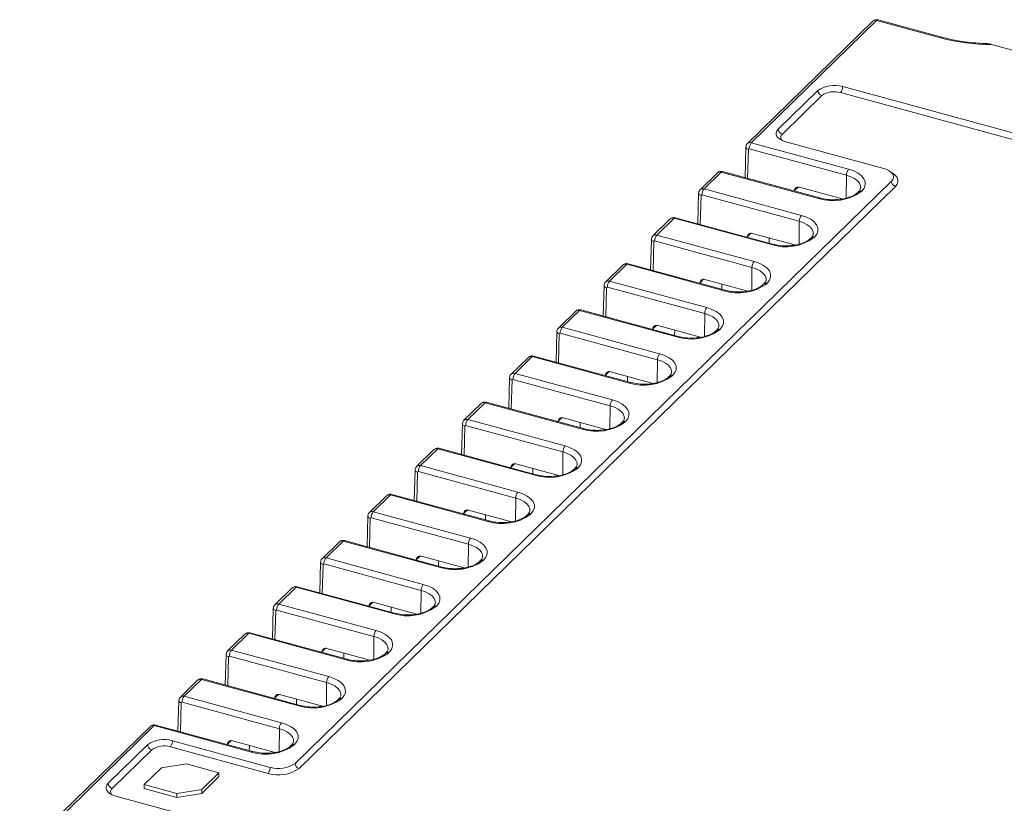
# Model space of a CAD drawing. Header units: millimetres. Extents: x -35 to 128, y 8 to 131.
# Tile 2 of 6: x -12 to 42, y 78 to 121. Entities that reach past the tile are written whole.
import ezdxf

# ---------------------------------------------------------------- set-up
doc = ezdxf.new("R2010")
doc.units = ezdxf.units.MM

msp = doc.modelspace()

# ---------------------------------------------------------------- linework, layer by layer
at = {"color": 7, "linetype": 'Continuous', "lineweight": 15}
for p, q in [((34.761, 120.617), (27.957, 113.975)), ((34.971, 120.659), (28.166, 114.018)), ((38.443, 119.716), (34.971, 120.659)), ((38.522, 119.748), (35.05, 120.692)), ((46.241, 117.989), (41.217, 119.354)), ((31.779, 116.853), (29.632, 114.758)), ((98.991, 98.809), (33.013, 116.74)), ((99.108, 99.137), (33.13, 117.068)), ((32, 116.579), (29.853, 114.483)), ((28.166, 114.018), (33.452, 112.582)), ((30.05, 114.062), (35.356, 112.62)), ((27.872, 113.78), (27.827, 112.122)), ((28.05, 113.694), (28.005, 113.663)), ((33.335, 112.257), (28.05, 113.694)), ((26.328, 112.385), (25.39, 111.47)), ((26.537, 112.428), (25.6, 111.513)), ((31.822, 110.991), (26.537, 112.428)), ((31.888, 111.018), (26.603, 112.455)), ((35.774, 111.924), (3.385, 80.311)), ((35.995, 111.649), (3.607, 80.037)), ((25.305, 111.275), (25.26, 109.617)), ((25.6, 111.513), (30.885, 110.076)), ((30.513, 111.392), (30.514, 111.42)), ((30.781, 111.603), (33.106, 110.971)), ((33.987, 111.363), (33.945, 111.322)), ((34.162, 111.398), (34.119, 111.357)), ((25.483, 111.188), (25.438, 111.158)), ((30.768, 109.752), (25.483, 111.188)), ((23.761, 109.88), (22.823, 108.965)), ((23.97, 109.922), (23.033, 109.007)), ((29.255, 108.486), (23.97, 109.922)), ((29.321, 108.513), (24.036, 109.949)), ((22.738, 108.769), (22.693, 107.111)), ((22.916, 108.683), (22.872, 108.652)), ((28.201, 107.247), (22.916, 108.683)), ((23.033, 109.007), (28.318, 107.571)), ((27.946, 108.887), (27.947, 108.915)), ((28.215, 109.098), (30.539, 108.466)), ((29.137, 108.847), (29.135, 108.564)), ((31.42, 108.858), (31.378, 108.816)), ((31.595, 108.893), (31.552, 108.852)), ((30.433, 108.453), (30.434, 108.495)), ((21.194, 107.375), (20.256, 106.459)), ((21.403, 107.417), (20.466, 106.502)), ((26.689, 105.981), (21.403, 107.417)), ((26.754, 106.008), (21.469, 107.444)), ((20.466, 106.502), (25.751, 105.066)), ((25.648, 106.592), (27.972, 105.961)), ((20.171, 106.264), (20.126, 104.606)), ((20.349, 106.178), (20.305, 106.147)), ((25.635, 104.741), (20.349, 106.178)), ((25.379, 106.381), (25.38, 106.409)), ((26.57, 106.342), (26.568, 106.058)), ((27.866, 105.948), (27.867, 105.989)), ((28.853, 106.352), (28.811, 106.311)), ((29.028, 106.388), (28.986, 106.346)), ((18.627, 104.869), (17.689, 103.954)), ((18.837, 104.912), (17.899, 103.997)), ((24.122, 103.475), (18.837, 104.912)), ((24.187, 103.502), (18.902, 104.939)), ((17.605, 103.759), (17.559, 102.101)), ((17.899, 103.997), (23.184, 102.56)), ((22.813, 103.876), (22.813, 103.904)), ((23.081, 104.087), (25.406, 103.455)), ((24.004, 103.836), (24.001, 103.553)), ((26.287, 103.847), (26.244, 103.806)), ((26.461, 103.883), (26.419, 103.841)), ((17.783, 103.672), (17.738, 103.642)), ((23.068, 102.236), (17.783, 103.672)), ((25.299, 103.443), (25.3, 103.484)), ((16.06, 102.364), (15.123, 101.449)), ((16.27, 102.406), (15.332, 101.491)), ((21.555, 100.97), (16.27, 102.406)), ((21.621, 100.997), (16.335, 102.433)), ((15.038, 101.254), (14.992, 99.595)), ((15.216, 101.167), (15.171, 101.137)), ((20.501, 99.731), (15.216, 101.167)), ((15.332, 101.491), (20.618, 100.055)), ((20.246, 101.371), (20.247, 101.399)), ((20.514, 101.582), (22.839, 100.95)), ((21.437, 101.331), (21.434, 101.048)), ((23.72, 101.342), (23.677, 101.3)), ((23.894, 101.377), (23.852, 101.336)), ((22.732, 100.937), (22.733, 100.979)), ((13.494, 99.859), (12.556, 98.944)), ((13.703, 99.901), (12.766, 98.986)), ((18.988, 98.465), (13.703, 99.901)), ((19.054, 98.492), (13.769, 99.928)), ((12.766, 98.986), (18.051, 97.55)), ((17.947, 99.076), (20.272, 98.445)), ((12.471, 98.748), (12.426, 97.09)), ((12.649, 98.662), (12.604, 98.631)), ((17.934, 97.225), (12.649, 98.662)), ((17.679, 98.865), (17.68, 98.894)), ((18.87, 98.826), (18.867, 98.542)), ((20.165, 98.432), (20.166, 98.473)), ((21.153, 98.837), (21.111, 98.795)), ((21.328, 98.872), (21.285, 98.831)), ((10.927, 97.354), (9.989, 96.438)), ((11.136, 97.396), (10.199, 96.481)), ((16.421, 95.959), (11.136, 97.396)), ((16.487, 95.986), (11.202, 97.423)), ((10.199, 96.481), (15.484, 95.044)), ((15.112, 96.36), (15.113, 96.388)), ((15.381, 96.571), (17.705, 95.939)), ((16.303, 96.32), (16.301, 96.037)), ((18.586, 96.331), (18.544, 96.29)), ((18.761, 96.367), (18.718, 96.325)), ((9.904, 96.243), (9.859, 94.585)), ((10.082, 96.156), (10.037, 96.126)), ((15.367, 94.72), (10.082, 96.156)), ((17.598, 95.927), (17.6, 95.968)), ((8.36, 94.848), (7.422, 93.933)), ((8.569, 94.891), (7.632, 93.976)), ((13.855, 93.454), (8.569, 94.891)), ((13.92, 93.481), (8.635, 94.917)), ((7.337, 93.738), (7.292, 92.08)), ((7.515, 93.651), (7.471, 93.621)), ((12.8, 92.215), (7.515, 93.651)), ((7.632, 93.976), (12.917, 92.539)), ((12.545, 93.855), (12.546, 93.883)), ((12.814, 94.066), (15.138, 93.434)), ((13.736, 93.815), (13.734, 93.532)), ((16.019, 93.826), (15.977, 93.785)), ((16.194, 93.861), (16.152, 93.82)), ((15.032, 93.421), (15.033, 93.463)), ((5.793, 92.343), (4.855, 91.428)), ((6.002, 92.385), (5.065, 91.47)), ((11.288, 90.949), (6.002, 92.385)), ((11.353, 90.976), (6.068, 92.412)), ((5.065, 91.47), (10.35, 90.034)), ((10.247, 91.561), (12.571, 90.929)), ((4.771, 91.232), (4.725, 89.574)), ((4.948, 91.146), (4.904, 91.115)), ((10.234, 89.709), (4.948, 91.146)), ((9.978, 91.349), (9.979, 91.378)), ((11.169, 91.31), (11.167, 91.026)), ((12.465, 90.916), (12.466, 90.958)), ((13.452, 91.321), (13.41, 91.279)), ((13.627, 91.356), (13.585, 91.315)), ((3.436, 89.88), (2.498, 88.965)), ((8.721, 88.444), (3.436, 89.88)), ((8.786, 88.47), (3.501, 89.907)), ((3.226, 89.838), (2.289, 88.922)), ((2.498, 88.965), (7.783, 87.529)), ((7.412, 88.844), (7.412, 88.872)), ((7.68, 89.055), (10.005, 88.424)), ((8.603, 88.805), (8.6, 88.521)), ((10.886, 88.815), (10.843, 88.774)), ((11.06, 88.851), (11.018, 88.809)), ((2.204, 88.727), (2.158, 87.069)), ((2.382, 88.641), (2.337, 88.61)), ((7.667, 87.204), (2.382, 88.641)), ((9.898, 88.411), (9.899, 88.452)), ((0.659, 87.332), (-0.278, 86.417)), ((0.869, 87.375), (-0.069, 86.46)), ((6.154, 85.938), (0.869, 87.375)), ((6.22, 85.965), (0.934, 87.402)), ((-0.363, 86.222), (-0.409, 84.564)), ((-0.185, 86.135), (-0.23, 86.105)), ((5.1, 84.699), (-0.185, 86.135)), ((-0.069, 86.46), (5.217, 85.023)), ((4.845, 86.339), (4.846, 86.367)), ((5.113, 86.55), (7.438, 85.918)), ((6.036, 86.299), (6.033, 86.016)), ((8.319, 86.31), (8.276, 86.269)), ((8.493, 86.345), (8.451, 86.304)), ((7.331, 85.906), (7.332, 85.947)), ((-1.907, 84.827), (-2.845, 83.912)), ((-1.698, 84.869), (-2.635, 83.954)), ((3.587, 83.433), (-1.698, 84.869)), ((3.653, 83.46), (-1.632, 84.896)), ((2.546, 84.045), (4.871, 83.413)), ((-2.93, 83.716), (-2.975, 82.058)), ((-2.752, 83.63), (-2.797, 83.599)), ((2.533, 82.194), (-2.752, 83.63)), ((-2.635, 83.954), (2.65, 82.518)), ((2.278, 83.834), (2.279, 83.862)), ((3.469, 83.794), (3.466, 83.511)), ((4.764, 83.4), (4.765, 83.442)), ((5.752, 83.805), (5.71, 83.763)), ((5.927, 83.84), (5.884, 83.799)), ((-4.265, 82.364), (-11.345, 75.453)), ((1.02, 80.928), (-4.265, 82.364)), ((1.086, 80.955), (-4.199, 82.391)), ((-4.474, 82.322), (-11.573, 75.393)), ((-4.623, 81.323), (-6.77, 79.228)), ((2.034, 80.096), (-3.272, 81.539)), ((-0.289, 81.328), (-0.288, 81.356)), ((-0.02, 81.539), (2.304, 80.908)), ((3.185, 81.299), (3.143, 81.258)), ((3.36, 81.335), (3.317, 81.293)), ((-4.402, 81.049), (-6.549, 78.954)), ((1.918, 79.768), (-3.389, 81.21)), ((0.902, 81.289), (0.9, 81.005)), ((2.197, 80.895), (2.199, 80.936)), ((-2.52, 80.286), (-3.871, 80.071)), ((-2.52, 80.286), (-0.751, 79.805)), ((-4.805, 79.16), (-3.871, 80.071)), ((-0.751, 79.805), (-1.685, 78.894)), ((-0.751, 79.805), (-0.751, 79.591)), ((-3.036, 78.679), (-4.805, 79.16)), ((-4.805, 79.16), (-4.805, 78.945)), ((-1.685, 78.68), (-0.751, 79.591)), ((-4.805, 78.945), (-3.036, 78.465)), ((-3.036, 78.679), (-1.685, 78.894)), ((-1.685, 78.68), (-3.036, 78.465)), ((-3.036, 78.465), (-3.036, 78.679)), ((-1.685, 78.894), (-1.685, 78.68)), ((-6.352, 78.532), (59.625, 60.601))]:
    msp.add_line(p, q, dxfattribs=at)
at = {"color": 8, "linetype": 'Continuous', "lineweight": 15}
for p, q in [((28.005, 113.663), (27.962, 112.085)), ((33.323, 111.021), (33.335, 112.257)), ((30.711, 111.613), (30.514, 111.42)), ((25.438, 111.158), (25.395, 109.58)), ((30.757, 108.516), (30.768, 109.752)), ((28.144, 109.108), (27.947, 108.915)), ((22.872, 108.652), (22.828, 107.075)), ((28.19, 106.011), (28.201, 107.247)), ((25.578, 106.602), (25.38, 106.409)), ((20.305, 106.147), (20.262, 104.569)), ((25.623, 103.505), (25.635, 104.741)), ((23.011, 104.097), (22.813, 103.904)), ((17.738, 103.642), (17.695, 102.064)), ((23.056, 101), (23.068, 102.236)), ((15.171, 101.137), (15.128, 99.559)), ((20.444, 101.592), (20.247, 101.399)), ((20.489, 98.495), (20.501, 99.731)), ((17.877, 99.086), (17.68, 98.894)), ((12.604, 98.631), (12.561, 97.053)), ((17.922, 95.989), (17.934, 97.225)), ((15.31, 96.581), (15.113, 96.388)), ((10.037, 96.126), (9.994, 94.548)), ((15.356, 93.484), (15.367, 94.72)), ((7.471, 93.621), (7.427, 92.043)), ((12.744, 94.076), (12.546, 93.883)), ((12.789, 90.979), (12.8, 92.215)), ((10.177, 91.57), (9.979, 91.378)), ((4.904, 91.115), (4.861, 89.537)), ((10.222, 88.473), (10.234, 89.709)), ((7.61, 89.065), (7.412, 88.872)), ((2.337, 88.61), (2.294, 87.032)), ((7.655, 85.968), (7.667, 87.204)), ((5.043, 86.56), (4.846, 86.367)), ((-0.23, 86.105), (-0.273, 84.527)), ((5.088, 83.463), (5.1, 84.699)), ((2.476, 84.055), (2.279, 83.862)), ((-2.797, 83.599), (-2.84, 82.022)), ((2.521, 80.958), (2.533, 82.194)), ((-0.091, 81.549), (-0.288, 81.356))]:
    msp.add_line(p, q, dxfattribs=at)
at = {"color": 7, "linetype": 'Continuous', "lineweight": 15, "flags": 128}
for points in [[(29.632, 114.758), (29.558, 114.664), (29.521, 114.565), (29.522, 114.464), (29.561, 114.365), (29.637, 114.272), (29.747, 114.189), (29.886, 114.117), (30.05, 114.062)], [(33.452, 112.582), (33.73, 112.487), (33.967, 112.366), (34.153, 112.224), (34.282, 112.066), (34.349, 111.898), (34.351, 111.726), (34.288, 111.557), (34.162, 111.398)], [(35.356, 112.62), (35.52, 112.564), (35.659, 112.493), (35.769, 112.409), (35.845, 112.316), (35.884, 112.217), (35.885, 112.116), (35.848, 112.017), (35.774, 111.924)], [(30.885, 110.076), (31.163, 109.982), (31.4, 109.861), (31.586, 109.719), (31.716, 109.56), (31.782, 109.392), (31.784, 109.221), (31.721, 109.052), (31.595, 108.893)], [(28.318, 107.571), (28.596, 107.476), (28.833, 107.356), (29.02, 107.213), (29.149, 107.055), (29.216, 106.887), (29.217, 106.715), (29.154, 106.547), (29.028, 106.388)], [(25.751, 105.066), (26.029, 104.971), (26.266, 104.85), (26.453, 104.708), (26.582, 104.55), (26.649, 104.382), (26.65, 104.21), (26.587, 104.041), (26.461, 103.883)], [(23.184, 102.56), (23.462, 102.466), (23.699, 102.345), (23.886, 102.203), (24.015, 102.045), (24.082, 101.876), (24.084, 101.705), (24.02, 101.536), (23.894, 101.377)], [(20.618, 100.055), (20.896, 99.96), (21.133, 99.84), (21.319, 99.698), (21.448, 99.539), (21.515, 99.371), (21.517, 99.199), (21.453, 99.031), (21.328, 98.872)], [(18.051, 97.55), (18.329, 97.455), (18.566, 97.334), (18.752, 97.192), (18.881, 97.034), (18.948, 96.866), (18.95, 96.694), (18.887, 96.526), (18.761, 96.367)], [(15.484, 95.044), (15.762, 94.95), (15.999, 94.829), (16.185, 94.687), (16.315, 94.529), (16.381, 94.36), (16.383, 94.189), (16.32, 94.02), (16.194, 93.861)], [(12.917, 92.539), (13.195, 92.445), (13.432, 92.324), (13.619, 92.182), (13.748, 92.023), (13.815, 91.855), (13.816, 91.684), (13.753, 91.515), (13.627, 91.356)], [(10.35, 90.034), (10.628, 89.939), (10.865, 89.819), (11.052, 89.676), (11.181, 89.518), (11.248, 89.35), (11.249, 89.178), (11.186, 89.01), (11.06, 88.851)], [(7.783, 87.529), (8.062, 87.434), (8.298, 87.313), (8.485, 87.171), (8.614, 87.013), (8.681, 86.845), (8.683, 86.673), (8.619, 86.504), (8.493, 86.345)], [(5.217, 85.023), (5.495, 84.929), (5.732, 84.808), (5.918, 84.666), (6.047, 84.507), (6.114, 84.339), (6.116, 84.168), (6.053, 83.999), (5.927, 83.84)], [(2.65, 82.518), (2.928, 82.423), (3.165, 82.303), (3.351, 82.16), (3.481, 82.002), (3.547, 81.834), (3.549, 81.662), (3.486, 81.494), (3.36, 81.335)], [(-6.77, 79.228), (-6.844, 79.135), (-6.881, 79.035), (-6.88, 78.934), (-6.841, 78.836), (-6.765, 78.742), (-6.655, 78.659), (-6.516, 78.588), (-6.352, 78.532)]]:
    msp.add_lwpolyline(points, dxfattribs=at)
at = {"color": 8, "linetype": 'Continuous', "lineweight": 15, "flags": 128}
for points in [[(28.005, 113.663), (27.964, 113.678), (27.93, 113.696), (27.902, 113.717), (27.883, 113.74), (27.873, 113.765), (27.872, 113.78)], [(35.773, 112.405), (35.852, 112.361), (35.989, 112.256), (36.084, 112.14), (36.133, 112.016), (36.134, 111.89), (36.088, 111.766), (35.995, 111.649)], [(34.108, 111.594), (34.1, 111.672), (34.044, 111.816), (33.933, 111.952), (33.774, 112.073), (33.572, 112.176), (33.335, 112.257)], [(25.438, 111.158), (25.398, 111.172), (25.363, 111.191), (25.335, 111.212), (25.316, 111.235), (25.306, 111.26), (25.305, 111.275)], [(31.541, 109.089), (31.534, 109.167), (31.477, 109.311), (31.367, 109.446), (31.207, 109.568), (31.005, 109.671), (30.768, 109.752)], [(22.872, 108.652), (22.831, 108.667), (22.796, 108.685), (22.768, 108.706), (22.749, 108.73), (22.74, 108.754), (22.738, 108.77)], [(28.975, 106.584), (28.967, 106.661), (28.91, 106.806), (28.8, 106.941), (28.641, 107.063), (28.439, 107.166), (28.201, 107.247)], [(20.305, 106.147), (20.264, 106.162), (20.229, 106.18), (20.202, 106.201), (20.183, 106.225), (20.173, 106.249), (20.171, 106.264)], [(26.408, 104.078), (26.4, 104.156), (26.343, 104.3), (26.233, 104.436), (26.074, 104.557), (25.872, 104.66), (25.635, 104.741)], [(17.738, 103.642), (17.697, 103.656), (17.662, 103.675), (17.635, 103.696), (17.616, 103.719), (17.606, 103.744), (17.605, 103.759)], [(23.841, 101.573), (23.833, 101.651), (23.776, 101.795), (23.666, 101.93), (23.507, 102.052), (23.305, 102.155), (23.068, 102.236)], [(15.171, 101.137), (15.13, 101.151), (15.095, 101.169), (15.068, 101.191), (15.049, 101.214), (15.039, 101.239), (15.038, 101.254)], [(21.274, 99.068), (21.266, 99.146), (21.209, 99.29), (21.099, 99.425), (20.94, 99.547), (20.738, 99.65), (20.501, 99.731)], [(12.604, 98.631), (12.563, 98.646), (12.529, 98.664), (12.501, 98.685), (12.482, 98.709), (12.472, 98.733), (12.471, 98.748)], [(18.707, 96.562), (18.7, 96.64), (18.643, 96.784), (18.532, 96.92), (18.373, 97.041), (18.171, 97.145), (17.934, 97.225)], [(10.037, 96.126), (9.997, 96.141), (9.962, 96.159), (9.934, 96.18), (9.915, 96.203), (9.906, 96.228), (9.904, 96.243)], [(16.14, 94.057), (16.133, 94.135), (16.076, 94.279), (15.966, 94.414), (15.806, 94.536), (15.604, 94.639), (15.367, 94.72)], [(7.471, 93.621), (7.43, 93.635), (7.395, 93.653), (7.367, 93.675), (7.348, 93.698), (7.339, 93.723), (7.337, 93.738)], [(13.574, 91.552), (13.566, 91.63), (13.509, 91.774), (13.399, 91.909), (13.24, 92.031), (13.038, 92.134), (12.8, 92.215)], [(4.904, 91.115), (4.863, 91.13), (4.828, 91.148), (4.801, 91.169), (4.782, 91.193), (4.772, 91.217), (4.771, 91.233)], [(11.007, 89.047), (10.999, 89.124), (10.942, 89.268), (10.832, 89.404), (10.673, 89.525), (10.471, 89.629), (10.234, 89.709)], [(2.337, 88.61), (2.296, 88.625), (2.261, 88.643), (2.234, 88.664), (2.215, 88.687), (2.205, 88.712), (2.204, 88.727)], [(8.44, 86.541), (8.432, 86.619), (8.375, 86.763), (8.265, 86.899), (8.106, 87.02), (7.904, 87.123), (7.667, 87.204)], [(-0.23, 86.105), (-0.271, 86.119), (-0.306, 86.138), (-0.333, 86.159), (-0.352, 86.182), (-0.362, 86.207), (-0.363, 86.222)], [(5.873, 84.036), (5.865, 84.114), (5.809, 84.258), (5.698, 84.393), (5.539, 84.515), (5.337, 84.618), (5.1, 84.699)], [(-2.797, 83.599), (-2.838, 83.614), (-2.872, 83.632), (-2.9, 83.653), (-2.919, 83.677), (-2.929, 83.701), (-2.93, 83.717)], [(3.306, 81.531), (3.299, 81.608), (3.242, 81.753), (3.132, 81.888), (2.972, 82.01), (2.77, 82.113), (2.533, 82.194)]]:
    msp.add_lwpolyline(points, dxfattribs=at)
at = {"color": 7, "linetype": 'Continuous', "lineweight": 15}
for centre, radius, start, end in [((34.971, 120.402), 0.3, 74.7955, 134.305), ((41.225, 130.242), 10.888, 255.1957, 269.9589), ((32.672, 115.597), 1.541, 72.696, 125.3989), ((32.082, 116.871), 0.304, 183.3916, 254.3338), ((32.67, 115.637), 1.156, 72.696, 125.3989), ((32.619, 117.065), 0.511, 320.5129, 0.3434), ((29.935, 114.776), 0.304, 183.3916, 254.3338), ((28.561, 113.693), 0.511, 140.4995, 179.944), ((33.846, 112.257), 0.511, 140.4995, 179.944), ((36.077, 111.942), 0.304, 183.3916, 254.3338), ((25.994, 111.188), 0.511, 140.4995, 179.944), ((30.712, 111.418), 0.198, 69.3464, 179.3424), ((32.602, 113.493), 2.62, 252.6977, 305.402), ((31.877, 110.951), 0.0678, 80.8348, 143.8646), ((31.279, 109.751), 0.511, 140.4995, 179.944), ((28.145, 108.913), 0.198, 69.3464, 179.3424), ((23.427, 108.682), 0.511, 140.4995, 179.944), ((30.035, 110.987), 2.62, 252.6977, 305.402), ((29.31, 108.446), 0.0678, 80.8348, 143.8646), ((28.712, 107.246), 0.511, 140.4995, 179.944), ((20.86, 106.177), 0.511, 140.4995, 179.944), ((25.578, 106.407), 0.198, 69.3464, 179.3424), ((27.468, 108.482), 2.62, 252.6977, 305.402), ((26.743, 105.941), 0.0678, 80.8348, 143.8646), ((26.145, 104.741), 0.511, 140.4995, 179.944), ((18.293, 103.672), 0.511, 140.4995, 179.944), ((23.011, 103.902), 0.198, 69.3464, 179.3424), ((24.901, 105.977), 2.62, 252.6977, 305.402), ((24.177, 103.435), 0.0678, 80.8348, 143.8646), ((23.579, 102.235), 0.511, 140.4995, 179.944), ((15.726, 101.167), 0.511, 140.4995, 179.944), ((20.444, 101.397), 0.198, 69.3464, 179.3424), ((22.334, 103.471), 2.62, 252.6977, 305.402), ((21.61, 100.93), 0.0678, 80.8348, 143.8646), ((21.012, 99.73), 0.511, 140.4995, 179.944), ((13.16, 98.661), 0.511, 140.4995, 179.944), ((17.878, 98.891), 0.198, 69.3464, 179.3424), ((19.767, 100.966), 2.62, 252.6977, 305.402), ((19.043, 98.425), 0.0678, 80.8348, 143.8646), ((18.445, 97.225), 0.511, 140.4995, 179.944), ((10.593, 96.156), 0.511, 140.4995, 179.944), ((15.311, 96.386), 0.198, 69.3464, 179.3424), ((17.201, 98.461), 2.62, 252.6977, 305.402), ((16.476, 95.919), 0.0678, 80.8348, 143.8646), ((15.878, 94.72), 0.511, 140.4995, 179.944), ((8.026, 93.651), 0.511, 140.4995, 179.944), ((12.744, 93.881), 0.198, 69.3464, 179.3424), ((14.634, 95.956), 2.62, 252.6977, 305.402), ((13.909, 93.414), 0.0678, 80.8348, 143.8646), ((13.311, 92.214), 0.511, 140.4995, 179.944), ((5.459, 91.145), 0.511, 140.4995, 179.944), ((10.177, 91.375), 0.198, 69.3464, 179.3424), ((12.067, 93.45), 2.62, 252.6977, 305.402), ((11.342, 90.909), 0.0678, 80.8348, 143.8646), ((10.744, 89.709), 0.511, 140.4995, 179.944), ((2.892, 88.64), 0.511, 140.4995, 179.944), ((7.61, 88.87), 0.198, 69.3464, 179.3424), ((9.5, 90.945), 2.62, 252.6977, 305.402), ((8.776, 88.404), 0.0678, 80.8348, 143.8646), ((8.178, 87.204), 0.511, 140.4995, 179.944), ((0.326, 86.135), 0.511, 140.4995, 179.944), ((5.043, 86.365), 0.198, 69.3464, 179.3424), ((6.933, 88.44), 2.62, 252.6977, 305.402), ((6.209, 85.898), 0.0678, 80.8348, 143.8646), ((5.611, 84.698), 0.511, 140.4995, 179.944), ((2.477, 83.86), 0.198, 69.3464, 179.3424), ((-2.241, 83.629), 0.511, 140.4995, 179.944), ((4.366, 85.934), 2.62, 252.6977, 305.402), ((3.642, 83.393), 0.0678, 80.8348, 143.8646), ((3.044, 82.193), 0.511, 140.4995, 179.944), ((-3.731, 80.067), 1.541, 72.696, 125.3989), ((-4.32, 81.341), 0.304, 183.3916, 254.3338), ((-3.783, 81.535), 0.511, 320.5129, 0.3434), ((-0.09, 81.354), 0.198, 69.3464, 179.3424), ((1.8, 83.429), 2.62, 252.6977, 305.402), ((-3.733, 80.107), 1.156, 72.696, 125.3989), ((1.075, 80.888), 0.0678, 80.8348, 143.8646), ((2.493, 81.568), 1.541, 252.696, 305.3989), ((3.689, 80.329), 0.304, 183.3916, 254.3338), ((1.523, 80.093), 0.511, 320.5129, 0.3434), ((2.491, 81.607), 1.926, 252.696, 305.3989), ((-6.467, 79.246), 0.304, 183.3916, 254.3338)]:
    msp.add_arc(centre, radius, start, end, dxfattribs=at)
at = {"color": 8, "linetype": 'Continuous', "lineweight": 15}
for centre, radius, start, end in [((34.903, 120.459), 0.212, 71.1582, 131.7518), ((35.037, 120.611), 0.0814, 80.8348, 143.8646), ((38.509, 119.668), 0.0811, 80.2455, 143.9509), ((30.003, 114.304), 0.233, 129.8125, 224.8386), ((28.099, 113.814), 0.215, 71.6416, 131.3341), ((26.469, 112.227), 0.212, 71.1271, 131.7189), ((26.592, 112.388), 0.0678, 80.8348, 143.8646), ((25.532, 111.309), 0.215, 71.6416, 131.3341), ((34.062, 111.19), 0.177, 71.1746, 130.7394), ((34.105, 111.229), 0.179, 71.5838, 131.3262), ((23.902, 109.722), 0.212, 71.1271, 131.7189), ((24.025, 109.882), 0.0678, 80.8348, 143.8646), ((22.965, 108.803), 0.215, 71.6416, 131.3341), ((31.495, 108.684), 0.177, 71.1746, 130.7394), ((31.538, 108.723), 0.179, 71.5838, 131.3262), ((21.335, 107.217), 0.212, 71.1271, 131.7189), ((21.458, 107.377), 0.0678, 80.8348, 143.8646), ((20.398, 106.298), 0.215, 71.6416, 131.3341), ((28.929, 106.179), 0.177, 71.1746, 130.7394), ((28.972, 106.218), 0.179, 71.5838, 131.3262), ((18.768, 104.711), 0.212, 71.1271, 131.7189), ((18.891, 104.872), 0.0678, 80.8348, 143.8646), ((17.831, 103.793), 0.215, 71.6416, 131.3341), ((26.362, 103.674), 0.177, 71.1746, 130.7394), ((26.405, 103.713), 0.179, 71.5838, 131.3262), ((16.201, 102.206), 0.212, 71.1271, 131.7189), ((16.325, 102.366), 0.0678, 80.8348, 143.8646), ((15.265, 101.287), 0.215, 71.6416, 131.3341), ((23.795, 101.168), 0.177, 71.1746, 130.7394), ((23.838, 101.208), 0.179, 71.5838, 131.3262), ((13.634, 99.701), 0.212, 71.1271, 131.7189), ((13.758, 99.861), 0.0678, 80.8348, 143.8646), ((12.698, 98.782), 0.215, 71.6416, 131.3341), ((21.228, 98.663), 0.177, 71.1746, 130.7394), ((21.271, 98.702), 0.179, 71.5838, 131.3262), ((11.068, 97.195), 0.212, 71.1271, 131.7189), ((11.191, 97.356), 0.0678, 80.8348, 143.8646), ((10.131, 96.277), 0.215, 71.6416, 131.3341), ((18.661, 96.158), 0.177, 71.1746, 130.7394), ((18.704, 96.197), 0.179, 71.5838, 131.3262), ((8.501, 94.69), 0.212, 71.1271, 131.7189), ((8.624, 94.851), 0.0678, 80.8348, 143.8646), ((7.564, 93.772), 0.215, 71.6416, 131.3341), ((16.094, 93.653), 0.177, 71.1746, 130.7394), ((16.137, 93.692), 0.179, 71.5838, 131.3262), ((5.934, 92.185), 0.212, 71.1271, 131.7189), ((6.057, 92.345), 0.0678, 80.8348, 143.8646), ((4.997, 91.266), 0.215, 71.6416, 131.3341), ((13.528, 91.147), 0.177, 71.1746, 130.7394), ((13.571, 91.186), 0.179, 71.5838, 131.3262), ((3.367, 89.68), 0.212, 71.1271, 131.7189), ((3.49, 89.84), 0.0678, 80.8348, 143.8646), ((2.431, 88.761), 0.215, 71.6416, 131.3341), ((10.961, 88.642), 0.177, 71.1746, 130.7394), ((11.004, 88.681), 0.179, 71.5838, 131.3262), ((0.8, 87.174), 0.212, 71.1271, 131.7189), ((0.924, 87.335), 0.0678, 80.8348, 143.8646), ((-0.136, 86.256), 0.215, 71.6416, 131.3341), ((8.394, 86.137), 0.177, 71.1746, 130.7394), ((8.437, 86.176), 0.179, 71.5838, 131.3262), ((-1.766, 84.669), 0.212, 71.1271, 131.7189), ((-1.643, 84.829), 0.0678, 80.8348, 143.8646), ((-2.703, 83.75), 0.215, 71.6416, 131.3341), ((5.827, 83.631), 0.177, 71.1746, 130.7394), ((5.87, 83.67), 0.179, 71.5838, 131.3262), ((-4.333, 82.164), 0.212, 71.1271, 131.7189), ((-4.21, 82.324), 0.0678, 80.8348, 143.8646), ((3.26, 81.126), 0.177, 71.1746, 130.7394), ((3.303, 81.165), 0.179, 71.5838, 131.3262), ((-6.4, 78.774), 0.233, 129.8125, 224.8386)]:
    msp.add_arc(centre, radius, start, end, dxfattribs=at)
at = {"color": 7, "linetype": 'Continuous', "lineweight": 15}
for points, knots in [([(40.501, 119.432), (40.315, 119.444), (39.833, 119.476), (39.167, 119.587), (38.711, 119.701), (38.522, 119.748)], [0, 0, 0, 0, 0.26888, 0.697209, 1, 1, 1, 1]), ([(41.004, 119.402), (40.946, 119.403), (40.777, 119.404), (40.611, 119.421), (40.501, 119.432)], [0, 0, 0, 0, 0.342244, 1, 1, 1, 1]), ([(41.004, 119.4), (41.004, 119.4), (41.013, 119.401), (41.062, 119.393), (41.135, 119.376), (41.196, 119.36), (41.217, 119.354)], [0, 0, 0, 0, 0.020879, 0.248557, 0.736109, 1, 1, 1, 1]), ([(27.959, 113.973), (27.953, 113.969), (27.92, 113.944), (27.885, 113.875), (27.876, 113.811), (27.872, 113.78)], [0, 0, 0, 0, 0.096466, 0.571138, 1, 1, 1, 1]), ([(26.603, 112.455), (26.565, 112.46), (26.494, 112.471), (26.396, 112.442), (26.35, 112.401), (26.33, 112.383)], [0, 0, 0, 0, 0.382514, 0.725073, 1, 1, 1, 1]), ([(25.392, 111.468), (25.386, 111.464), (25.353, 111.439), (25.318, 111.37), (25.309, 111.305), (25.305, 111.275)], [0, 0, 0, 0, 0.096466, 0.571138, 1, 1, 1, 1]), ([(33.945, 111.322), (33.913, 111.293), (33.819, 111.211), (33.57, 111.081), (33.188, 110.97), (32.749, 110.918), (32.294, 110.929), (32.022, 110.989), (31.888, 111.018)], [0, 0, 0, 0, 0.092725, 0.271218, 0.451686, 0.635002, 0.819945, 1, 1, 1, 1]), ([(34.1, 111.591), (34.101, 111.562), (34.104, 111.499), (34.027, 111.41), (33.987, 111.363)], [0, 0, 0, 0, 0.474143, 1, 1, 1, 1]), ([(24.036, 109.949), (23.998, 109.955), (23.927, 109.966), (23.829, 109.937), (23.783, 109.896), (23.763, 109.878)], [0, 0, 0, 0, 0.382514, 0.725073, 1, 1, 1, 1]), ([(22.825, 108.963), (22.82, 108.958), (22.786, 108.934), (22.751, 108.865), (22.742, 108.8), (22.738, 108.769)], [0, 0, 0, 0, 0.096466, 0.571138, 1, 1, 1, 1]), ([(31.378, 108.816), (31.346, 108.788), (31.252, 108.706), (31.003, 108.575), (30.622, 108.464), (30.182, 108.413), (29.727, 108.424), (29.455, 108.483), (29.321, 108.513)], [0, 0, 0, 0, 0.092725, 0.271218, 0.451686, 0.635002, 0.819945, 1, 1, 1, 1]), ([(31.534, 109.086), (31.535, 109.057), (31.537, 108.994), (31.46, 108.905), (31.42, 108.858)], [0, 0, 0, 0, 0.474143, 1, 1, 1, 1]), ([(21.469, 107.444), (21.432, 107.45), (21.361, 107.461), (21.262, 107.431), (21.216, 107.391), (21.196, 107.373)], [0, 0, 0, 0, 0.382514, 0.725073, 1, 1, 1, 1]), ([(20.258, 106.457), (20.253, 106.453), (20.219, 106.428), (20.184, 106.36), (20.176, 106.295), (20.171, 106.264)], [0, 0, 0, 0, 0.096466, 0.571138, 1, 1, 1, 1]), ([(28.967, 106.581), (28.968, 106.551), (28.97, 106.489), (28.894, 106.399), (28.853, 106.352)], [0, 0, 0, 0, 0.474143, 1, 1, 1, 1]), ([(28.811, 106.311), (28.779, 106.283), (28.685, 106.2), (28.436, 106.07), (28.055, 105.959), (27.616, 105.907), (27.16, 105.918), (26.888, 105.978), (26.754, 106.008)], [0, 0, 0, 0, 0.092725, 0.271218, 0.451686, 0.635002, 0.819945, 1, 1, 1, 1]), ([(18.902, 104.939), (18.865, 104.944), (18.794, 104.955), (18.695, 104.926), (18.65, 104.886), (18.629, 104.868)], [0, 0, 0, 0, 0.382514, 0.725073, 1, 1, 1, 1]), ([(17.691, 103.952), (17.686, 103.948), (17.653, 103.923), (17.617, 103.854), (17.609, 103.79), (17.605, 103.759)], [0, 0, 0, 0, 0.096466, 0.571138, 1, 1, 1, 1]), ([(26.244, 103.806), (26.212, 103.778), (26.118, 103.695), (25.87, 103.565), (25.488, 103.454), (25.049, 103.402), (24.593, 103.413), (24.321, 103.473), (24.187, 103.502)], [0, 0, 0, 0, 0.092725, 0.271218, 0.451686, 0.635002, 0.819945, 1, 1, 1, 1]), ([(26.4, 104.076), (26.401, 104.046), (26.403, 103.983), (26.327, 103.894), (26.287, 103.847)], [0, 0, 0, 0, 0.474143, 1, 1, 1, 1]), ([(16.335, 102.433), (16.298, 102.439), (16.227, 102.45), (16.128, 102.421), (16.083, 102.38), (16.063, 102.362)], [0, 0, 0, 0, 0.382514, 0.725073, 1, 1, 1, 1]), ([(15.125, 101.447), (15.119, 101.442), (15.086, 101.418), (15.051, 101.349), (15.042, 101.284), (15.038, 101.254)], [0, 0, 0, 0, 0.096466, 0.571138, 1, 1, 1, 1]), ([(23.677, 101.3), (23.645, 101.272), (23.552, 101.19), (23.303, 101.06), (22.921, 100.949), (22.482, 100.897), (22.026, 100.908), (21.755, 100.967), (21.621, 100.997)], [0, 0, 0, 0, 0.092725, 0.271218, 0.451686, 0.635002, 0.819945, 1, 1, 1, 1]), ([(23.833, 101.57), (23.834, 101.541), (23.836, 101.478), (23.76, 101.389), (23.72, 101.342)], [0, 0, 0, 0, 0.474143, 1, 1, 1, 1]), ([(13.769, 99.928), (13.731, 99.934), (13.66, 99.945), (13.562, 99.916), (13.516, 99.875), (13.496, 99.857)], [0, 0, 0, 0, 0.382514, 0.725073, 1, 1, 1, 1]), ([(12.558, 98.941), (12.552, 98.937), (12.519, 98.912), (12.484, 98.844), (12.475, 98.779), (12.471, 98.748)], [0, 0, 0, 0, 0.096466, 0.571138, 1, 1, 1, 1]), ([(21.266, 99.065), (21.267, 99.035), (21.269, 98.973), (21.193, 98.884), (21.153, 98.837)], [0, 0, 0, 0, 0.474143, 1, 1, 1, 1]), ([(21.111, 98.795), (21.079, 98.767), (20.985, 98.684), (20.736, 98.554), (20.354, 98.443), (19.915, 98.392), (19.46, 98.402), (19.188, 98.462), (19.054, 98.492)], [0, 0, 0, 0, 0.092725, 0.271218, 0.451686, 0.635002, 0.819945, 1, 1, 1, 1]), ([(11.202, 97.423), (11.164, 97.429), (11.093, 97.439), (10.995, 97.41), (10.949, 97.37), (10.929, 97.352)], [0, 0, 0, 0, 0.382514, 0.725073, 1, 1, 1, 1]), ([(9.991, 96.436), (9.985, 96.432), (9.952, 96.407), (9.917, 96.338), (9.908, 96.274), (9.904, 96.243)], [0, 0, 0, 0, 0.096466, 0.571138, 1, 1, 1, 1]), ([(18.544, 96.29), (18.512, 96.262), (18.418, 96.179), (18.169, 96.049), (17.787, 95.938), (17.348, 95.886), (16.893, 95.897), (16.621, 95.957), (16.487, 95.986)], [0, 0, 0, 0, 0.092725, 0.271218, 0.451686, 0.635002, 0.819945, 1, 1, 1, 1]), ([(18.699, 96.56), (18.7, 96.53), (18.703, 96.468), (18.626, 96.378), (18.586, 96.331)], [0, 0, 0, 0, 0.474143, 1, 1, 1, 1]), ([(8.635, 94.917), (8.597, 94.923), (8.526, 94.934), (8.428, 94.905), (8.382, 94.864), (8.362, 94.846)], [0, 0, 0, 0, 0.382514, 0.725073, 1, 1, 1, 1]), ([(7.424, 93.931), (7.419, 93.927), (7.385, 93.902), (7.35, 93.833), (7.341, 93.768), (7.337, 93.738)], [0, 0, 0, 0, 0.096466, 0.571138, 1, 1, 1, 1]), ([(15.977, 93.785), (15.945, 93.756), (15.851, 93.674), (15.602, 93.544), (15.221, 93.433), (14.781, 93.381), (14.326, 93.392), (14.054, 93.452), (13.92, 93.481)], [0, 0, 0, 0, 0.092725, 0.271218, 0.451686, 0.635002, 0.819945, 1, 1, 1, 1]), ([(16.133, 94.054), (16.134, 94.025), (16.136, 93.962), (16.059, 93.873), (16.019, 93.826)], [0, 0, 0, 0, 0.474143, 1, 1, 1, 1]), ([(6.068, 92.412), (6.031, 92.418), (5.96, 92.429), (5.861, 92.4), (5.816, 92.359), (5.795, 92.341)], [0, 0, 0, 0, 0.382514, 0.725073, 1, 1, 1, 1]), ([(13.566, 91.549), (13.567, 91.519), (13.569, 91.457), (13.493, 91.368), (13.452, 91.321)], [0, 0, 0, 0, 0.474143, 1, 1, 1, 1]), ([(4.857, 91.425), (4.852, 91.421), (4.819, 91.396), (4.783, 91.328), (4.775, 91.263), (4.771, 91.232)], [0, 0, 0, 0, 0.096466, 0.571138, 1, 1, 1, 1]), ([(13.41, 91.279), (13.378, 91.251), (13.284, 91.169), (13.035, 91.038), (12.654, 90.927), (12.215, 90.876), (11.759, 90.886), (11.487, 90.946), (11.353, 90.976)], [0, 0, 0, 0, 0.092725, 0.271218, 0.451686, 0.635002, 0.819945, 1, 1, 1, 1]), ([(3.501, 89.907), (3.464, 89.913), (3.393, 89.924), (3.294, 89.894), (3.249, 89.854), (3.228, 89.836)], [0, 0, 0, 0, 0.382514, 0.725073, 1, 1, 1, 1]), ([(2.291, 88.92), (2.285, 88.916), (2.252, 88.891), (2.217, 88.822), (2.208, 88.758), (2.204, 88.727)], [0, 0, 0, 0, 0.096466, 0.571138, 1, 1, 1, 1]), ([(10.999, 89.044), (11, 89.014), (11.002, 88.952), (10.926, 88.862), (10.886, 88.815)], [0, 0, 0, 0, 0.474143, 1, 1, 1, 1]), ([(10.843, 88.774), (10.811, 88.746), (10.717, 88.663), (10.469, 88.533), (10.087, 88.422), (9.648, 88.37), (9.192, 88.381), (8.92, 88.441), (8.786, 88.47)], [0, 0, 0, 0, 0.092725, 0.271218, 0.451686, 0.635002, 0.819945, 1, 1, 1, 1]), ([(0.934, 87.402), (0.897, 87.407), (0.826, 87.418), (0.728, 87.389), (0.682, 87.348), (0.662, 87.33)], [0, 0, 0, 0, 0.382514, 0.725073, 1, 1, 1, 1]), ([(-0.276, 86.415), (-0.282, 86.411), (-0.315, 86.386), (-0.35, 86.317), (-0.359, 86.252), (-0.363, 86.222)], [0, 0, 0, 0, 0.096466, 0.571138, 1, 1, 1, 1]), ([(8.276, 86.269), (8.244, 86.24), (8.151, 86.158), (7.902, 86.028), (7.52, 85.917), (7.081, 85.865), (6.625, 85.876), (6.354, 85.936), (6.22, 85.965)], [0, 0, 0, 0, 0.092725, 0.271218, 0.451686, 0.635002, 0.819945, 1, 1, 1, 1]), ([(8.432, 86.538), (8.433, 86.509), (8.435, 86.446), (8.359, 86.357), (8.319, 86.31)], [0, 0, 0, 0, 0.474143, 1, 1, 1, 1]), ([(-1.632, 84.896), (-1.67, 84.902), (-1.741, 84.913), (-1.839, 84.884), (-1.885, 84.843), (-1.905, 84.825)], [0, 0, 0, 0, 0.382514, 0.725073, 1, 1, 1, 1]), ([(5.865, 84.033), (5.866, 84.004), (5.868, 83.941), (5.792, 83.852), (5.752, 83.805)], [0, 0, 0, 0, 0.474143, 1, 1, 1, 1]), ([(-2.843, 83.91), (-2.849, 83.905), (-2.882, 83.881), (-2.917, 83.812), (-2.926, 83.747), (-2.93, 83.716)], [0, 0, 0, 0, 0.096466, 0.571138, 1, 1, 1, 1]), ([(5.71, 83.763), (5.678, 83.735), (5.584, 83.653), (5.335, 83.523), (4.953, 83.411), (4.514, 83.36), (4.059, 83.371), (3.787, 83.43), (3.653, 83.46)], [0, 0, 0, 0, 0.092725, 0.271218, 0.451686, 0.635002, 0.819945, 1, 1, 1, 1]), ([(-4.199, 82.391), (-4.237, 82.397), (-4.308, 82.408), (-4.406, 82.378), (-4.452, 82.338), (-4.472, 82.32)], [0, 0, 0, 0, 0.382514, 0.725073, 1, 1, 1, 1]), ([(3.298, 81.528), (3.3, 81.498), (3.302, 81.436), (3.225, 81.346), (3.185, 81.299)], [0, 0, 0, 0, 0.4741431, 1, 1, 1, 1]), ([(3.143, 81.258), (3.111, 81.23), (3.017, 81.147), (2.768, 81.017), (2.387, 80.906), (1.947, 80.854), (1.492, 80.865), (1.22, 80.925), (1.086, 80.955)], [0, 0, 0, 0, 0.0927253, 0.2712175, 0.4516859, 0.6350019, 0.8199449, 1, 1, 1, 1])]:
    msp.add_open_spline(points, degree=3, knots=knots, dxfattribs=at)

doc.saveas('drawing.dxf')
